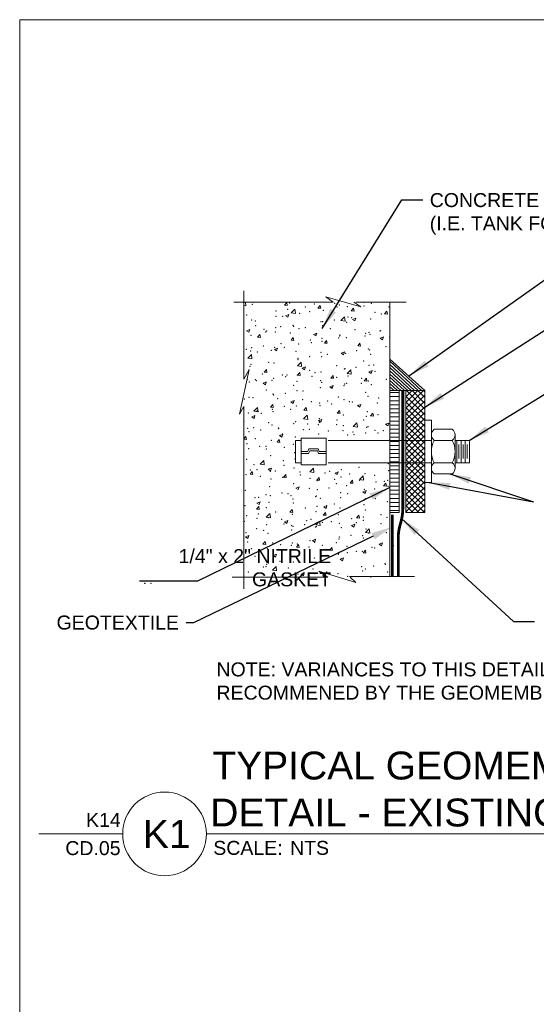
# Model space of a CAD drawing. Header units: inches. Extents: x -1135 to -511, y 39 to 358.
# Tile 4 of 26: x -981 to -925, y 179 to 285. Entities that reach past the tile are written whole.
import ezdxf
from ezdxf import colors
from ezdxf.entities.mleader import LeaderData, LeaderLine
from ezdxf.enums import TextEntityAlignment as Align
from ezdxf.math import Vec2, Vec3

# ---------------------------------------------------------------- set-up
doc = ezdxf.new("R2010")
doc.units = ezdxf.units.IN
doc.header["$MEASUREMENT"] = 0
for name, color, linetype, lineweight in [('C-Detl-Grph-Wt 0', 4, 'Continuous', 0), ('G-ANNO-DIMS', 7, 'Continuous', 0), ('G-ANNO-MASK', 16, 'Continuous', 0), ('G-ANNO-NOTE', 4, 'Continuous', 30), ('G-ANNO-PATT', 250, 'Continuous', 0), ('G-ANNO-TEXT', 7, 'Continuous', 30)]:
    doc.layers.add(name, color=color, linetype=linetype, lineweight=lineweight)
doc.layers.add('G-ANNO-NPLT', color=1, linetype='Continuous', lineweight=0, plot=False)
doc.styles.add("AEC_AC_44Text-LeftTop_1_1'", font='arial.ttf', dxfattribs={"height": 1.5})
doc.styles.add('Arial', font='arial.ttf')
doc.styles.add('Style-Arial', font='arial.ttf')
doc.styles.add('Style-ENGINEERING', font='ENGINEERING.shx')
doc.dimstyles.new("AEC_AC_44_Notes_1_1'", dxfattribs={"dimtxt": 1.5, "dimasz": 2.25, "dimexe": 0.75, "dimexo": 0.75, "dimgap": 0.75, "dimtad": 1, "dimjust": 1, "dimdec": 3, "dimzin": 15, "dimdsep": 46, "dimlunit": 5, "dimtxsty": "AEC_AC_44Text-LeftTop_1_1'", "dimblk": 'NONE', "dimcen": 0.09, "dimclrd": 256, "dimclre": 256, "dimazin": 2, "dimtfac": 0.7, "dimtdec": 3, "dimtmove": 1, "dimatfit": 1, "dimfxl": 1, "dimfrac": 1, "dimtolj": 1, "dimtzin": 15, "dimlwd": 30, "dimlwe": 30, "dimarcsym": 0})

# ---------------------------------------------------------------- blocks, each defined once
blk = doc.blocks.new('_None')
blk = doc.blocks.new('*U71')
at = {"color": 5}
blk.add_line((0, 0), (6.7564, 0), dxfattribs=at)
blk.add_lwpolyline([(-0.75, 0), (-1.5, 0)], dxfattribs=at)
blk.add_circle((-0.375, 0), 0.375, dxfattribs=at)
at = {"style": 'Arial'}
blk.add_text('SCALE:', height=0.125, dxfattribs=at).set_placement((0.0614, -0.0625), align=Align.TOP_LEFT)
blk.add_attdef('TITLE', text='', height=0.25, dxfattribs=at).set_placement((0.0614, 0.0625), align=Align.BOTTOM_LEFT)
for tag, p, height in [('REFDETL_001', (-0.9874, 0.0646), 0.125), ('DETAIL_001', (-0.6073, -0.125), 0.25), ('DWGREF_001', (-1.2397, -0.1896), 0.125)]:
    blk.add_attdef(tag, p, '', height=height, dxfattribs=at)
blk.add_attdef('SCALE', text='', height=0.125, dxfattribs=at).set_placement((0.7489, -0.0625), align=Align.TOP_LEFT)

msp = doc.modelspace()

# ---------------------------------------------------------------- hatches: boundary and pattern name
at = {"layer": 'G-ANNO-PATT', "ltscale": 0.022277}
h = msp.add_hatch(dxfattribs=at)
h.set_pattern_fill('ANSI31', color=256, scale=2, angle=92, style=0)
h.set_pattern_definition([(137, (0, -5.63239), (-0.17049959, -0.182838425), [])])
h.paths.add_polyline_path([(-937.52409, 245.25596), (-941.05277, 245.25596), (-941.05277, 248.64072)])
h = msp.add_hatch(dxfattribs=at)
h.set_pattern_fill('ANSI31', color=256, scale=3.5, angle=135, style=0)
h.set_pattern_definition([(180, (-0.2792, -5.6324), (-6e-17, -0.4375), [])])
h.paths.add_polyline_path([(-940.04954, 232.17257), (-941.05277, 232.17257), (-941.05277, 245.25596), (-940.04954, 245.25596)])
h = msp.add_hatch(dxfattribs=at)
h.set_pattern_fill('ANSI37', color=256, scale=3.5, style=0)
h.set_pattern_definition([(45, (-0.38405, -5.6324), (-0.30935922, 0.30935922), []), (135, (-0.38405, -5.6324), (-0.30935922, -0.30935922), [])])
h.paths.add_polyline_path([(-939.32956, 245.25596), (-939.32956, 232.17257), (-937.30411, 232.17257), (-937.30411, 245.25596)])

# ---------------------------------------------------------------- linework, layer by layer
at = {"layer": 'C-Detl-Grph-Wt 0'}
for p, q in [((-941.05277, 254.77822, -0.00039), (-941.05277, 225.27034, -0.00039)), ((-941.05277, 245.25596, -0.00039), (-941.05277, 232.17257, -0.00039)), ((-940.04954, 245.25596, -0.00039), (-940.04954, 232.17257, -0.00039)), ((-937.30411, 245.25596, -0.00039), (-937.30411, 232.17257, -0.00039)), ((-937.30411, 242.07798, -0.00039), (-937.30411, 235.38195, -0.00039)), ((-937.30411, 235.38195, -0.00039), (-937.30411, 242.07798, -0.00039)), ((-937.30411, 242.07798, -0.00039), (-936.59456, 242.07798, -0.00039)), ((-936.59456, 238.71426, -0.00039), (-936.59456, 242.07798, -0.00039)), ((-936.29589, 241.11, -0.00039), (-934.35242, 241.11, -0.00039)), ((-934.04949, 238.71426, -0.00039), (-934.04949, 240.51053, -0.00039)), ((-951.20857, 238.71426, -0.00039), (-951.20857, 239.91213, -0.00039)), ((-951.20857, 239.91213, -0.00039), (-950.60911, 239.91213, -0.00039)), ((-950.60911, 240.13613, -0.00039), (-947.91364, 240.13613, -0.00039)), ((-950.60911, 238.71426, -0.00039), (-950.60911, 240.13613, -0.00039)), ((-947.91364, 238.71426, -0.00039), (-947.91364, 240.13613, -0.00039)), ((-947.69366, 239.91213, -0.00039), (-936.59456, 239.9117, -0.00039)), ((-936.29589, 239.91213, -0.00039), (-934.35242, 239.91213, -0.00039)), ((-934.04949, 239.91213, -0.00039), (-932.51242, 239.91213, -0.00039)), ((-933.85962, 238.71426, -0.00039), (-933.85962, 239.87906, -0.00039)), ((-933.63562, 238.71426, -0.00039), (-933.63562, 239.45133, -0.00039)), ((-933.41056, 238.71426, -0.00039), (-933.41056, 239.87906, -0.00039)), ((-933.18549, 238.71426, -0.00039), (-933.18549, 239.45133, -0.00039)), ((-932.96149, 238.71426, -0.00039), (-932.96149, 239.87906, -0.00039)), ((-932.73642, 238.71426, -0.00039), (-932.73642, 239.45133, -0.00039)), ((-932.51242, 238.71426, -0.00039), (-932.51242, 239.91213, -0.00039)), ((-951.20857, 238.71426, -0.00039), (-951.20857, 237.51533, -0.00039)), ((-950.60911, 238.71426, -0.00039), (-950.60911, 237.29133, -0.00039)), ((-950.60911, 238.71426, -0.00039), (-949.86031, 238.71426, -0.00039)), ((-950.60911, 238.4892, -0.00039), (-949.78671, 238.4892, -0.00039)), ((-949.86031, 238.71426, -0.00039), (-949.75151, 239.01293, -0.00039)), ((-949.78671, 238.4892, -0.00039), (-949.67791, 238.78893, -0.00039)), ((-949.75151, 239.01293, -0.00039), (-949.26191, 239.01293, -0.00039)), ((-949.67791, 238.78893, -0.00039), (-949.26191, 238.78893, -0.00039)), ((-948.77231, 239.01293, -0.00039), (-949.26191, 239.01293, -0.00039)), ((-948.84591, 238.78893, -0.00039), (-949.26191, 238.78893, -0.00039)), ((-948.73604, 238.4892, -0.00039), (-948.84591, 238.78893, -0.00039)), ((-948.66244, 238.71426, -0.00039), (-948.77231, 239.01293, -0.00039)), ((-947.91364, 238.4892, -0.00039), (-948.73604, 238.4892, -0.00039)), ((-947.91364, 238.71426, -0.00039), (-948.66244, 238.71426, -0.00039)), ((-947.91364, 238.71426, -0.00039), (-947.91364, 237.29133, -0.00039)), ((-936.59456, 238.71426, -0.00039), (-936.59456, 235.38195, -0.00039)), ((-934.04949, 238.71426, -0.00039), (-934.04949, 236.91693, -0.00039)), ((-933.85962, 238.71426, -0.00039), (-933.85962, 237.5484, -0.00039)), ((-933.63562, 238.71426, -0.00039), (-933.63562, 237.97613, -0.00039)), ((-933.41056, 238.71426, -0.00039), (-933.41056, 237.5484, -0.00039)), ((-933.18549, 238.71426, -0.00039), (-933.18549, 237.97613, -0.00039)), ((-932.96149, 238.71426, -0.00039), (-932.96149, 237.5484, -0.00039)), ((-932.73642, 238.71426, -0.00039), (-932.73642, 237.97613, -0.00039)), ((-932.51242, 238.71426, -0.00039), (-932.51242, 237.51533, -0.00039)), ((-951.20857, 237.51533, -0.00039), (-950.60911, 237.51533, -0.00039)), ((-950.60911, 237.29133, -0.00039), (-947.91364, 237.29133, -0.00039)), ((-947.69366, 237.51533, -0.00039), (-936.59456, 237.51533, -0.00039)), ((-936.29589, 237.51533, -0.00039), (-934.35242, 237.51533, -0.00039)), ((-934.04949, 237.51533, -0.00039), (-932.51242, 237.51533, -0.00039)), ((-936.29589, 236.31746, -0.00039), (-934.35242, 236.31746, -0.00039)), ((-937.30411, 235.38195, -0.00039), (-936.59456, 235.38195, -0.00039)), ((-940.04954, 232.17257, -0.00039), (-941.05277, 232.17257, -0.00039)), ((-937.30411, 232.17257, -0.00039), (-939.32956, 232.17257, -0.00039))]:
    msp.add_line(p, q, dxfattribs=at)
at = {"layer": 'C-Detl-Grph-Wt 0', "ltscale": 0.022277, "elevation": -0.00039}
for points in [[(-937.30474, 245.25596), (-941.05277, 245.25596), (-941.05277, 248.64072)], [(-939.32956, 245.25596), (-937.30411, 245.25596), (-937.30411, 232.17257), (-939.32956, 232.17257)]]:
    msp.add_lwpolyline(points, close=True, dxfattribs=at)
msp.add_lwpolyline([(-937.30411, 235.38195), (-937.30411, 242.07798)], dxfattribs=at)
at = {"layer": 'C-Detl-Grph-Wt 0'}
for centre, radius, start, end in [((-935.84636, 240.51074, -0.00039), 0.7488, 126.8698917, 233.1300944), ((-934.80186, 240.51074, -0.00039), 0.7488, 306.8698944, 53.1300972), ((-934.04924, 238.71362, -0.00039), 2.54592, 151.9275056, 179.9999917), ((-936.59898, 238.71362, -0.00039), 2.54592, 0, 28.0724861), ((-934.04924, 238.71362, -0.00039), 2.54592, 179.9999944, 208.0724806), ((-936.59898, 238.71362, -0.00039), 2.54592, 331.9275056, 359.9999917), ((-935.84636, 236.9165, -0.00039), 0.7488, 126.8698917, 233.1300944), ((-934.80186, 236.9165, -0.00039), 0.7488, 306.8698944, 53.1300972)]:
    msp.add_arc(centre, radius, start, end, dxfattribs=at)
at = {"layer": 'G-ANNO-MASK'}
for p, q in [((-956.74857, 255.9917, -0.00039), (-956.74857, 246.48054, -0.00039)), ((-957.83082, 254.77822, -0.00039), (-947.13604, 254.77822, -0.00039)), ((-944.70959, 254.77822, -0.00039), (-939.32268, 254.77822, -0.00039)), ((-956.74857, 243.56502, -0.00039), (-956.74857, 223.93875, -0.00039)), ((-950.60452, 225.5221, -0.00039), (-950.25443, 225.65649, -0.00039)), ((-950.60452, 225.5221, -0.00039), (-950.35581, 225.35434, -0.00039)), ((-950.35581, 225.35434, -0.00039), (-950.25443, 225.65648, -0.00039)), ((-957.99128, 225.2121, -0.00039), (-947.72295, 225.2121, -0.00039)), ((-948.26445, 225.2121, -0.00039), (-948.05913, 225.42609, -0.00039)), ((-947.91152, 225.2121, -0.00039), (-947.9266, 225.34173, -0.00039)), ((-945.38728, 225.27034), (-938.41008, 225.27034))]:
    msp.add_line(p, q, dxfattribs=at)
at = {"layer": 'G-ANNO-MASK', "elevation": -0.00039, "flags": 128}
for points in [[(-947.13604, 254.77822), (-947.92599, 255.34134), (-944.17451, 254.28014), (-944.92957, 254.77822)], [(-956.74857, 246.48054), (-956.19021, 247.52906), (-957.22762, 242.74334), (-956.74857, 243.56502)], [(-947.72295, 225.2121), (-948.70484, 225.83709), (-944.73446, 224.64264), (-945.31978, 225.2121)]]:
    msp.add_lwpolyline(points, dxfattribs=at)
at = {"layer": 'G-ANNO-MASK'}
for p in [(-949.30299, 226.08985, -0.00039), (-949.25557, 225.60903, -0.00039), (-949.11725, 225.587, -0.00039), (-947.86555, 225.75179, -0.00039), (-946.62639, 225.58558, -0.00039), (-944.09145, 226.33596, -0.00039), (-967.40393, 224.54088, -0.00039), (-967.37918, 224.53405, -0.00039), (-966.71719, 224.55807, -0.00039), (-948.24875, 225.41823, -0.00039), (-945.57964, 225.30546, -0.00039)]:
    msp.add_point(p, dxfattribs=at)
at = {"layer": 'G-ANNO-MASK', "color": 0}
msp.add_point((-943.96476, 225.86431, -0.00039), dxfattribs=at)
at = {"layer": 'G-ANNO-NPLT'}
msp.add_3dface([(-620.8441, 285.13311, -3.51772), (-980.8441, 285.13311, -3.51772), (-980.8441, 39.13311, -3.51772), (-620.8441, 39.13311, -3.51772)], dxfattribs=at)
at = {"layer": 'G-ANNO-PATT'}
for p, q in [((-956.74857, 254.70425, -0.00039), (-956.6776, 254.77822, -0.00039)), ((-956.74857, 254.41541, -0.00039), (-956.54513, 254.38386, -0.00039)), ((-956.54513, 254.38386, -0.00039), (-956.591, 254.77822, -0.00039)), ((-955.96452, 254.76272, -0.00039), (-955.95152, 254.77822, -0.00039)), ((-955.96452, 254.76272, -0.00039), (-955.66567, 254.73657, -0.00039)), ((-955.66567, 254.73657, -0.00039), (-955.67335, 254.77822, -0.00039)), ((-952.37822, 254.44896, -0.00039), (-952.13718, 254.73622, -0.00039)), ((-952.37822, 254.44896, -0.00039), (-952.07936, 254.42281, -0.00039)), ((-952.07937, 254.42281, -0.00039), (-952.13718, 254.73622, -0.00039)), ((-951.65361, 253.62523, -0.00039), (-951.26416, 254.03111, -0.00039)), ((-951.20892, 253.55626, -0.00039), (-951.26416, 254.03111, -0.00039)), ((-948.79192, 254.1352, -0.00039), (-948.55088, 254.42246, -0.00039)), ((-948.79192, 254.1352, -0.00039), (-948.49306, 254.10905, -0.00039)), ((-948.49306, 254.10905, -0.00039), (-948.55088, 254.42246, -0.00039)), ((-947.8347, 254.77822, -0.00039), (-947.80885, 254.76078, -0.00039)), ((-947.80885, 254.76078, -0.00039), (-947.80299, 254.77822, -0.00039)), ((-945.20562, 253.82144, -0.00039), (-944.96458, 254.1087, -0.00039)), ((-944.90676, 253.79529, -0.00039), (-944.96458, 254.1087, -0.00039)), ((-952.25867, 253.31588, -0.00039), (-951.90857, 253.45027, -0.00039)), ((-952.25867, 253.31588, -0.00039), (-952.00996, 253.14812, -0.00039)), ((-952.00996, 253.14812, -0.00039), (-951.90858, 253.45027, -0.00039)), ((-951.65361, 253.62523, -0.00039), (-951.20892, 253.55626, -0.00039)), ((-946.3174, 252.79763, -0.00039), (-945.92796, 253.20351, -0.00039)), ((-945.87272, 252.72866, -0.00039), (-945.92796, 253.20351, -0.00039)), ((-945.20562, 253.82144, -0.00039), (-944.90676, 253.79529, -0.00039)), ((-945.07302, 252.91544, -0.00039), (-944.72293, 253.04983, -0.00039)), ((-944.82431, 252.74768, -0.00039), (-944.72293, 253.04983, -0.00039)), ((-941.61932, 253.50768, -0.00039), (-941.37828, 253.79494, -0.00039)), ((-941.61932, 253.50767, -0.00039), (-941.32046, 253.48153, -0.00039)), ((-941.32046, 253.48153, -0.00039), (-941.37827, 253.79494, -0.00039)), ((-946.3174, 252.79763, -0.00039), (-945.87272, 252.72866, -0.00039)), ((-945.07302, 252.91544, -0.00039), (-944.82431, 252.74768, -0.00039)), ((-956.45978, 251.70322, -0.00039), (-956.10969, 251.83761, -0.00039)), ((-956.45978, 251.70322, -0.00039), (-956.21107, 251.53547, -0.00039)), ((-956.21107, 251.53547, -0.00039), (-956.10969, 251.83761, -0.00039)), ((-955.27077, 251.00176, -0.00039), (-955.02972, 251.28902, -0.00039)), ((-955.27077, 251.00176, -0.00039), (-954.97191, 250.97561, -0.00039)), ((-954.97191, 250.97561, -0.00039), (-955.02972, 251.28902, -0.00039)), ((-951.68447, 250.688, -0.00039), (-951.44342, 250.97526, -0.00039)), ((-951.38561, 250.66185, -0.00039), (-951.44342, 250.97526, -0.00039)), ((-949.27413, 251.30279, -0.00039), (-948.92404, 251.43717, -0.00039)), ((-949.27413, 251.30279, -0.00039), (-949.02542, 251.13503, -0.00039)), ((-949.02542, 251.13503, -0.00039), (-948.92404, 251.43717, -0.00039)), ((-942.08849, 250.90235, -0.00039), (-941.73839, 251.03674, -0.00039)), ((-942.08849, 250.90235, -0.00039), (-941.83977, 250.73459, -0.00039)), ((-941.83977, 250.73459, -0.00039), (-941.73839, 251.03674, -0.00039)), ((-953.47524, 249.69013, -0.00039), (-953.12515, 249.82452, -0.00039)), ((-953.22653, 249.52237, -0.00039), (-953.12515, 249.82452, -0.00039)), ((-951.68447, 250.688, -0.00039), (-951.38561, 250.66185, -0.00039)), ((-948.09817, 250.37424, -0.00039), (-947.85712, 250.6615, -0.00039)), ((-948.09817, 250.37424, -0.00039), (-947.79931, 250.34809, -0.00039)), ((-947.79931, 250.34809, -0.00039), (-947.85712, 250.6615, -0.00039)), ((-944.51186, 250.06048, -0.00039), (-944.27082, 250.34774, -0.00039)), ((-944.51186, 250.06047, -0.00039), (-944.21301, 250.03433, -0.00039)), ((-944.21301, 250.03433, -0.00039), (-944.27082, 250.34774, -0.00039)), ((-956.32692, 248.75463, -0.00039), (-955.93747, 249.16051, -0.00039)), ((-956.32691, 248.75463, -0.00039), (-955.88223, 248.68567, -0.00039)), ((-955.88223, 248.68567, -0.00039), (-955.93747, 249.16052, -0.00039)), ((-953.47524, 249.69013, -0.00039), (-953.22653, 249.52237, -0.00039)), ((-946.2896, 249.28969, -0.00039), (-945.93951, 249.42408, -0.00039)), ((-946.2896, 249.28969, -0.00039), (-946.04089, 249.12193, -0.00039)), ((-946.04089, 249.12193, -0.00039), (-945.9395, 249.42408, -0.00039)), ((-950.99071, 247.92704, -0.00039), (-950.60127, 248.33292, -0.00039)), ((-950.99071, 247.92704, -0.00039), (-950.54603, 247.85807, -0.00039)), ((-950.54603, 247.85807, -0.00039), (-950.60127, 248.33292, -0.00039)), ((-950.49071, 247.67704, -0.00039), (-950.14062, 247.81142, -0.00039)), ((-950.49071, 247.67704, -0.00039), (-950.242, 247.50928, -0.00039)), ((-950.242, 247.50928, -0.00039), (-950.14062, 247.81142, -0.00039)), ((-954.57701, 247.2408, -0.00039), (-954.33596, 247.52806, -0.00039)), ((-954.57701, 247.2408, -0.00039), (-954.27815, 247.21465, -0.00039)), ((-954.27815, 247.21465, -0.00039), (-954.33597, 247.52806, -0.00039)), ((-950.99071, 246.92704, -0.00039), (-950.74966, 247.2143, -0.00039)), ((-950.99071, 246.92704, -0.00039), (-950.69185, 246.90089, -0.00039)), ((-950.69185, 246.90089, -0.00039), (-950.74966, 247.2143, -0.00039)), ((-947.40441, 246.61328, -0.00039), (-947.16336, 246.90054, -0.00039)), ((-947.40441, 246.61328, -0.00039), (-947.10555, 246.58713, -0.00039)), ((-947.10555, 246.58713, -0.00039), (-947.16336, 246.90054, -0.00039)), ((-945.6545, 247.09944, -0.00039), (-945.26506, 247.50532, -0.00039)), ((-945.6545, 247.09944, -0.00039), (-945.20982, 247.03047, -0.00039)), ((-945.20982, 247.03047, -0.00039), (-945.26506, 247.50532, -0.00039)), ((-943.30506, 247.2766, -0.00039), (-942.95497, 247.41099, -0.00039)), ((-943.30506, 247.2766, -0.00039), (-943.05635, 247.10884, -0.00039)), ((-943.05635, 247.10884, -0.00039), (-942.95497, 247.41099, -0.00039)), ((-954.69182, 246.06438, -0.00039), (-954.34173, 246.19877, -0.00039)), ((-954.69182, 246.06438, -0.00039), (-954.44311, 245.89662, -0.00039)), ((-954.44311, 245.89662, -0.00039), (-954.34173, 246.19877, -0.00039)), ((-947.50617, 245.66394, -0.00039), (-947.15608, 245.79833, -0.00039)), ((-947.50617, 245.66394, -0.00039), (-947.25746, 245.49618, -0.00039)), ((-947.25746, 245.49618, -0.00039), (-947.15608, 245.79833, -0.00039)), ((-943.81811, 246.29951, -0.00039), (-943.57706, 246.58678, -0.00039)), ((-943.81811, 246.29951, -0.00039), (-943.51925, 246.27337, -0.00039)), ((-943.51925, 246.27337, -0.00039), (-943.57706, 246.58678, -0.00039)), ((-955.66402, 243.05644, -0.00039), (-955.27458, 243.46233, -0.00039)), ((-955.21934, 242.98748, -0.00039), (-955.27458, 243.46233, -0.00039)), ((-953.88325, 243.47984, -0.00039), (-953.64221, 243.7671, -0.00039)), ((-953.88325, 243.47984, -0.00039), (-953.5844, 243.45369, -0.00039)), ((-953.5844, 243.45369, -0.00039), (-953.64221, 243.7671, -0.00039)), ((-951.70729, 244.05129, -0.00039), (-951.35719, 244.18567, -0.00039)), ((-951.70729, 244.05129, -0.00039), (-951.45857, 243.88353, -0.00039)), ((-951.45858, 243.88353, -0.00039), (-951.35719, 244.18567, -0.00039)), ((-950.29695, 243.16608, -0.00039), (-950.05591, 243.45334, -0.00039)), ((-949.99809, 243.13993, -0.00039), (-950.05591, 243.45334, -0.00039)), ((-944.52164, 243.65085, -0.00039), (-944.17155, 243.78524, -0.00039)), ((-944.52164, 243.65085, -0.00039), (-944.27293, 243.48309, -0.00039)), ((-944.27293, 243.48309, -0.00039), (-944.17155, 243.78523, -0.00039)), ((-955.9084, 242.43863, -0.00039), (-955.55831, 242.57302, -0.00039)), ((-955.9084, 242.43863, -0.00039), (-955.65969, 242.27087, -0.00039)), ((-955.66402, 243.05644, -0.00039), (-955.21934, 242.98748, -0.00039)), ((-955.65969, 242.27087, -0.00039), (-955.55831, 242.57302, -0.00039)), ((-950.32781, 242.22885, -0.00039), (-949.93837, 242.63473, -0.00039)), ((-950.29695, 243.16608, -0.00039), (-949.99809, 243.13993, -0.00039)), ((-949.88313, 242.15988, -0.00039), (-949.93837, 242.63473, -0.00039)), ((-946.71065, 242.85231, -0.00039), (-946.46961, 243.13958, -0.00039)), ((-946.71065, 242.85231, -0.00039), (-946.41179, 242.82617, -0.00039)), ((-946.41179, 242.82617, -0.00039), (-946.46961, 243.13958, -0.00039)), ((-943.12435, 242.53855, -0.00039), (-942.88331, 242.82582, -0.00039)), ((-943.12435, 242.53855, -0.00039), (-942.82549, 242.51241, -0.00039)), ((-942.82549, 242.51241, -0.00039), (-942.88331, 242.82582, -0.00039)), ((-950.32781, 242.22884, -0.00039), (-949.88313, 242.15988, -0.00039)), ((-948.72275, 242.03819, -0.00039), (-948.37266, 242.17258, -0.00039)), ((-948.72275, 242.03819, -0.00039), (-948.47404, 241.87043, -0.00039)), ((-948.47404, 241.87043, -0.00039), (-948.37266, 242.17258, -0.00039)), ((-944.99161, 241.40125, -0.00039), (-944.60216, 241.80713, -0.00039)), ((-944.99161, 241.40125, -0.00039), (-944.54693, 241.33228, -0.00039)), ((-944.54693, 241.33228, -0.00039), (-944.60217, 241.80713, -0.00039)), ((-941.5371, 241.63775, -0.00039), (-941.18701, 241.77214, -0.00039)), ((-941.5371, 241.63775, -0.00039), (-941.28839, 241.46999, -0.00039)), ((-941.28839, 241.46999, -0.00039), (-941.18701, 241.77214, -0.00039)), ((-956.74857, 240.06509, -0.00039), (-956.53475, 240.3199, -0.00039)), ((-956.47694, 240.00649, -0.00039), (-956.53475, 240.3199, -0.00039)), ((-952.92386, 240.42554, -0.00039), (-952.57377, 240.55992, -0.00039)), ((-952.92386, 240.42554, -0.00039), (-952.67515, 240.25778, -0.00039)), ((-952.67515, 240.25778, -0.00039), (-952.57377, 240.55992, -0.00039)), ((-956.74857, 240.03025, -0.00039), (-956.47694, 240.00649, -0.00039)), ((-953.1895, 239.71888, -0.00039), (-952.94845, 240.00614, -0.00039)), ((-953.1895, 239.71888, -0.00039), (-952.89064, 239.69273, -0.00039)), ((-952.89064, 239.69273, -0.00039), (-952.94845, 240.00614, -0.00039)), ((-955.00112, 237.35825, -0.00039), (-954.61168, 237.76414, -0.00039)), ((-955.00112, 237.35825, -0.00039), (-954.55644, 237.28928, -0.00039)), ((-954.55644, 237.28928, -0.00039), (-954.61168, 237.76413, -0.00039)), ((-956.08204, 236.27168, -0.00039), (-955.841, 236.55894, -0.00039)), ((-956.08204, 236.27168, -0.00039), (-955.78318, 236.24553, -0.00039)), ((-955.78318, 236.24553, -0.00039), (-955.841, 236.55894, -0.00039)), ((-954.14044, 236.79979, -0.00039), (-953.79035, 236.93417, -0.00039)), ((-954.14044, 236.79979, -0.00039), (-953.89173, 236.63203, -0.00039)), ((-953.89173, 236.63203, -0.00039), (-953.79035, 236.93417, -0.00039)), ((-952.49574, 235.95791, -0.00039), (-952.2547, 236.24518, -0.00039)), ((-952.19688, 235.93177, -0.00039), (-952.2547, 236.24518, -0.00039)), ((-949.66492, 236.53066, -0.00039), (-949.27547, 236.93654, -0.00039)), ((-949.66492, 236.53065, -0.00039), (-949.22024, 236.46169, -0.00039)), ((-949.22024, 236.46169, -0.00039), (-949.27548, 236.93653, -0.00039)), ((-946.95479, 236.39935, -0.00039), (-946.6047, 236.53374, -0.00039)), ((-946.95479, 236.39935, -0.00039), (-946.70608, 236.23159, -0.00039)), ((-946.70608, 236.23159, -0.00039), (-946.6047, 236.53373, -0.00039)), ((-944.32871, 235.70306, -0.00039), (-943.93927, 236.10894, -0.00039)), ((-943.88403, 235.63409, -0.00039), (-943.93927, 236.10894, -0.00039)), ((-952.49574, 235.95792, -0.00039), (-952.19688, 235.93177, -0.00039)), ((-948.90944, 235.64415, -0.00039), (-948.6684, 235.93142, -0.00039)), ((-948.90944, 235.64415, -0.00039), (-948.61058, 235.61801, -0.00039)), ((-948.61058, 235.61801, -0.00039), (-948.66839, 235.93142, -0.00039)), ((-945.32314, 235.33039, -0.00039), (-945.08209, 235.61766, -0.00039)), ((-945.32314, 235.33039, -0.00039), (-945.02428, 235.30425, -0.00039)), ((-945.02428, 235.30424, -0.00039), (-945.08209, 235.61766, -0.00039)), ((-944.32871, 235.70305, -0.00039), (-943.88403, 235.63409, -0.00039)), ((-941.73684, 235.01663, -0.00039), (-941.49579, 235.3039, -0.00039)), ((-941.73684, 235.01663, -0.00039), (-941.43798, 234.99049, -0.00039)), ((-941.43798, 234.99048, -0.00039), (-941.49579, 235.3039, -0.00039)), ((-951.15591, 234.78669, -0.00039), (-950.80581, 234.92108, -0.00039)), ((-951.1559, 234.78669, -0.00039), (-950.90719, 234.61893, -0.00039)), ((-950.90719, 234.61893, -0.00039), (-950.80581, 234.92108, -0.00039)), ((-943.97026, 234.38625, -0.00039), (-943.62017, 234.52064, -0.00039)), ((-943.97026, 234.38625, -0.00039), (-943.72155, 234.21849, -0.00039)), ((-943.72155, 234.21849, -0.00039), (-943.62016, 234.52064, -0.00039)), ((-955.35702, 233.17404, -0.00039), (-955.00692, 233.30842, -0.00039)), ((-955.35702, 233.17404, -0.00039), (-955.1083, 233.00628, -0.00039)), ((-955.10831, 233.00628, -0.00039), (-955.00692, 233.30842, -0.00039)), ((-948.17137, 232.7736, -0.00039), (-947.82128, 232.90799, -0.00039)), ((-947.92266, 232.60584, -0.00039), (-947.82128, 232.90798, -0.00039)), ((-955.38829, 232.51071, -0.00039), (-955.14724, 232.79798, -0.00039)), ((-955.38828, 232.51072, -0.00039), (-955.08943, 232.48457, -0.00039)), ((-955.08943, 232.48457, -0.00039), (-955.14724, 232.79798, -0.00039)), ((-954.33823, 231.66006, -0.00039), (-953.94878, 232.06595, -0.00039)), ((-953.89355, 231.59109, -0.00039), (-953.94879, 232.06594, -0.00039)), ((-951.80199, 232.19695, -0.00039), (-951.56094, 232.48422, -0.00039)), ((-951.80198, 232.19695, -0.00039), (-951.50313, 232.17081, -0.00039)), ((-951.50313, 232.1708, -0.00039), (-951.56094, 232.48422, -0.00039)), ((-948.21568, 231.88319, -0.00039), (-947.97464, 232.17046, -0.00039)), ((-948.21568, 231.88319, -0.00039), (-947.91682, 231.85705, -0.00039)), ((-948.17137, 232.7736, -0.00039), (-947.92266, 232.60584, -0.00039)), ((-947.91682, 231.85704, -0.00039), (-947.97464, 232.17046, -0.00039)), ((-944.62938, 231.56943, -0.00039), (-944.38834, 231.8567, -0.00039)), ((-944.33052, 231.54328, -0.00039), (-944.38834, 231.8567, -0.00039)), ((-954.33823, 231.66006, -0.00039), (-953.89354, 231.59109, -0.00039)), ((-952.37248, 231.16094, -0.00039), (-952.02239, 231.29533, -0.00039)), ((-952.37248, 231.16094, -0.00039), (-952.12377, 230.99318, -0.00039)), ((-952.12377, 230.99318, -0.00039), (-952.02239, 231.29533, -0.00039)), ((-949.00202, 230.83247, -0.00039), (-948.61258, 231.23835, -0.00039)), ((-949.00202, 230.83246, -0.00039), (-948.55734, 230.76349, -0.00039)), ((-948.55734, 230.76349, -0.00039), (-948.61258, 231.23834, -0.00039)), ((-945.18684, 230.7605, -0.00039), (-944.83674, 230.89489, -0.00039)), ((-945.18683, 230.7605, -0.00039), (-944.93812, 230.59274, -0.00039)), ((-944.93812, 230.59274, -0.00039), (-944.83674, 230.89489, -0.00039)), ((-944.62938, 231.56943, -0.00039), (-944.33052, 231.54329, -0.00039)), ((-956.57359, 229.54829, -0.00039), (-956.2235, 229.68267, -0.00039)), ((-956.32488, 229.38052, -0.00039), (-956.2235, 229.68267, -0.00039)), ((-943.66582, 230.00486, -0.00039), (-943.22113, 229.9359, -0.00039)), ((-943.66581, 230.00487, -0.00039), (-943.27637, 230.41075, -0.00039)), ((-943.22114, 229.93589, -0.00039), (-943.27638, 230.41074, -0.00039)), ((-956.57359, 229.54829, -0.00039), (-956.32488, 229.38053, -0.00039)), ((-954.69453, 228.74975, -0.00039), (-954.45348, 229.03702, -0.00039)), ((-954.69453, 228.74975, -0.00039), (-954.39567, 228.72361, -0.00039)), ((-954.39567, 228.7236, -0.00039), (-954.45348, 229.03702, -0.00039)), ((-951.10823, 228.43599, -0.00039), (-950.86718, 228.72326, -0.00039)), ((-950.80937, 228.40984, -0.00039), (-950.86718, 228.72326, -0.00039)), ((-949.38795, 229.14785, -0.00039), (-949.03785, 229.28224, -0.00039)), ((-949.38795, 229.14785, -0.00039), (-949.13923, 228.98009, -0.00039)), ((-949.13923, 228.98009, -0.00039), (-949.03785, 229.28223, -0.00039)), ((-942.2023, 228.74741, -0.00039), (-941.85221, 228.8818, -0.00039)), ((-942.2023, 228.74741, -0.00039), (-941.95359, 228.57965, -0.00039)), ((-941.95359, 228.57965, -0.00039), (-941.85221, 228.88179, -0.00039)), ((-953.58906, 227.53519, -0.00039), (-953.23897, 227.66958, -0.00039)), ((-953.34035, 227.36743, -0.00039), (-953.23897, 227.66958, -0.00039)), ((-951.10823, 228.43599, -0.00039), (-950.80937, 228.40985, -0.00039)), ((-947.52193, 228.12223, -0.00039), (-947.28088, 228.4095, -0.00039)), ((-947.52193, 228.12223, -0.00039), (-947.22307, 228.09609, -0.00039)), ((-947.22307, 228.09608, -0.00039), (-947.28088, 228.4095, -0.00039)), ((-943.93563, 227.80847, -0.00039), (-943.69458, 228.09574, -0.00039)), ((-943.93563, 227.80847, -0.00039), (-943.63677, 227.78233, -0.00039)), ((-943.63677, 227.78232, -0.00039), (-943.69458, 228.09574, -0.00039)), ((-953.58906, 227.53519, -0.00039), (-953.34035, 227.36743, -0.00039)), ((-946.40341, 227.13475, -0.00039), (-946.05332, 227.26914, -0.00039)), ((-946.40341, 227.13475, -0.00039), (-946.1547, 226.96699, -0.00039)), ((-946.1547, 226.96699, -0.00039), (-946.05332, 227.26914, -0.00039)), ((-953.67533, 225.96188, -0.00039), (-953.28589, 226.36776, -0.00039)), ((-953.67533, 225.96187, -0.00039), (-953.23065, 225.8929, -0.00039)), ((-953.23065, 225.8929, -0.00039), (-953.28589, 226.36775, -0.00039)), ((-953.81339, 225.2121, -0.00039), (-953.75973, 225.27606, -0.00039)), ((-953.74793, 225.2121, -0.00039), (-953.75973, 225.27606, -0.00039)), ((-943.18326, 225.2121, -0.00039), (-943.06878, 225.25605, -0.00039)), ((-943.08353, 225.2121, -0.00039), (-943.06878, 225.25604, -0.00039))]:
    msp.add_line(p, q, dxfattribs=at)
at = {"layer": 'G-ANNO-PATT', "ltscale": 0.022277, "const_width": 0.3, "elevation": -0.00039}
msp.add_lwpolyline([(-939.66898, 245.25596), (-939.66898, 232.56753, -0.065543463), (-939.83935, 231.27343), (-939.98852, 230.71673, 0.065543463), (-940.15889, 229.42263), (-940.15889, 225.27034)], format="xyb", dxfattribs=at)
msp.add_lwpolyline([(-940.79478, 231.92008), (-940.79478, 225.30203)], dxfattribs=at)
at = {"layer": 'G-ANNO-PATT'}
for p in [(-955.85083, 254.52245, -0.00039), (-951.83272, 254.69131, -0.00039), (-950.13877, 254.23475, -0.00039), (-949.1636, 254.57853, -0.00039), (-946.98102, 254.65048, -0.00039), (-946.7591, 254.25954, -0.00039), (-946.49449, 254.46576, -0.00039), (-945.62505, 254.27989, -0.00039), (-943.84317, 254.76007, -0.00039), (-943.82538, 254.35298, -0.00039), (-943.05786, 254.63194, -0.00039), (-941.15627, 254.24021, -0.00039), (-956.44188, 253.40493, -0.00039), (-953.3147, 253.23286, -0.00039), (-953.28413, 253.82066, -0.00039), (-952.59097, 253.25849, -0.00039), (-952.03243, 253.98545, -0.00039), (-950.74751, 253.58491, -0.00039), (-949.67504, 253.75902, -0.00039), (-948.22198, 253.90501, -0.00039), (-945.56103, 253.16171, -0.00039), (-945.15101, 253.09252, -0.00039), (-943.11866, 252.96747, -0.00039), (-942.6451, 253.66223, -0.00039), (-941.99325, 253.50824, -0.00039), (-955.91163, 252.85798, -0.00039), (-955.5069, 252.75797, -0.00039), (-955.4755, 252.24911, -0.00039), (-953.34778, 252.01339, -0.00039), (-952.80639, 252.13633, -0.00039), (-951.45412, 252.2627, -0.00039), (-951.39289, 252.16066, -0.00039), (-950.80831, 251.92044, -0.00039), (-950.13728, 252.02356, -0.00039), (-948.47696, 252.66118, -0.00039), (-948.29637, 252.67842, -0.00039), (-948.28278, 252.24054, -0.00039), (-947.46817, 251.91078, -0.00039), (-947.04467, 252.84321, -0.00039), (-945.68584, 252.61542, -0.00039), (-955.97243, 251.19351, -0.00039), (-954.59948, 251.8486, -0.00039), (-954.42126, 251.57748, -0.00039), (-954.30882, 251.66013, -0.00039), (-953.3755, 251.56839, -0.00039), (-951.75215, 251.46471, -0.00039), (-949.08304, 251.35193, -0.00039), (-948.36001, 250.87115, -0.00039), (-946.56741, 250.9114, -0.00039), (-946.46635, 251.12046, -0.00039), (-946.41393, 251.23916, -0.00039), (-945.74664, 250.95095, -0.00039), (-944.79905, 251.79801, -0.00039), (-943.74481, 251.12638, -0.00039), (-943.65148, 251.41193, -0.00039), (-943.3086, 251.53618, -0.00039), (-943.17946, 251.303, -0.00039), (-942.12994, 251.68523, -0.00039), (-942.0569, 251.70097, -0.00039), (-941.0757, 251.01361, -0.00039), (-955.91482, 249.87654, -0.00039), (-954.66312, 250.04133, -0.00039), (-953.43629, 249.90392, -0.00039), (-952.76947, 250.29064, -0.00039), (-952.39927, 249.91035, -0.00039), (-950.86911, 250.25597, -0.00039), (-949.61171, 250.70636, -0.00039), (-949.48334, 250.41088, -0.00039), (-948.34358, 250.57607, -0.00039), (-941.47859, 249.97822, -0.00039), (-956.47026, 249.70756, -0.00039), (-956.03323, 249.52904, -0.00039), (-955.3152, 249.40983, -0.00039), (-953.80115, 249.59479, -0.00039), (-951.13204, 249.48201, -0.00039), (-950.92706, 248.73431, -0.00039), (-949.67536, 248.89909, -0.00039), (-948.46292, 249.36924, -0.00039), (-948.40438, 248.9116, -0.00039), (-947.7817, 249.1484, -0.00039), (-945.80744, 249.28648, -0.00039), (-945.79381, 249.25646, -0.00039), (-944.62395, 249.56413, -0.00039), (-943.37225, 249.72891, -0.00039), (-943.24026, 249.63853, -0.00039), (-943.1247, 249.14369, -0.00039), (-956.09403, 247.86457, -0.00039), (-955.97847, 248.06927, -0.00039), (-954.08481, 248.31858, -0.00039), (-953.49709, 248.23945, -0.00039), (-950.92991, 248.59151, -0.00039), (-946.77385, 247.92809, -0.00039), (-944.6876, 247.75686, -0.00039), (-943.85792, 248.42861, -0.00039), (-943.30106, 247.97406, -0.00039), (-942.79394, 248.00616, -0.00039), (-954.77482, 247.03981, -0.00039), (-952.60571, 246.92704, -0.00039), (-952.24241, 246.76225, -0.00039), (-952.10571, 246.92704, -0.00039), (-950.99071, 246.92704, -0.00039), (-950.99071, 246.92704, -0.00039), (-949.68978, 247.42756, -0.00039), (-949.4366, 246.81426, -0.00039), (-949.09705, 247.17634, -0.00039), (-948.46518, 247.24713, -0.00039), (-946.76749, 246.70149, -0.00039), (-945.9393, 247.59207, -0.00039), (-945.86824, 247.62201, -0.00039), (-945.57577, 246.83025, -0.00039), (-942.65984, 247.33078, -0.00039), (-956.38969, 246.48096, -0.00039), (-956.15483, 246.2001, -0.00039), (-955.52164, 246.42651, -0.00039), (-955.40016, 246.34652, -0.00039), (-953.72058, 246.36819, -0.00039), (-953.55789, 246.57498, -0.00039), (-951.40763, 245.8292, -0.00039), (-951.05147, 246.25541, -0.00039), (-948.52598, 245.58266, -0.00039), (-948.4917, 246.32973, -0.00039), (-948.38236, 246.14264, -0.00039), (-947.25465, 245.62001, -0.00039), (-946.00295, 245.7848, -0.00039), (-945.92904, 245.95754, -0.00039), (-945.71325, 246.02986, -0.00039), (-944.10929, 246.0341, -0.00039), (-944.09837, 246.58871, -0.00039), (-943.36186, 246.30959, -0.00039), (-943.04413, 245.91709, -0.00039), (-941.42926, 246.47594, -0.00039), (-956.21563, 244.53563, -0.00039), (-955.76958, 244.49827, -0.00039), (-954.32356, 245.32868, -0.00039), (-953.61869, 244.91051, -0.00039), (-953.55776, 244.79019, -0.00039), (-952.30606, 244.95498, -0.00039), (-951.05151, 245.26257, -0.00039), (-950.4124, 245.20428, -0.00039), (-946.58215, 244.57995, -0.00039), (-943.66622, 245.08047, -0.00039), (-943.42266, 244.64512, -0.00039), (-956.71551, 244.37446, -0.00039), (-953.10047, 244.38549, -0.00039), (-952.41402, 243.5789, -0.00039), (-951.11231, 243.5981, -0.00039), (-950.43136, 244.27272, -0.00039), (-949.49809, 244.07942, -0.00039), (-948.58678, 243.91819, -0.00039), (-948.56999, 243.64795, -0.00039), (-947.76224, 244.15994, -0.00039), (-947.31829, 243.81274, -0.00039), (-945.98984, 244.29307, -0.00039), (-945.42463, 244.06204, -0.00039), (-945.09313, 244.04717, -0.00039), (-942.42402, 243.93439, -0.00039), (-942.26688, 244.47777, -0.00039), (-956.27643, 242.87116, -0.00039), (-955.32995, 243.07837, -0.00039), (-954.8731, 242.81813, -0.00039), (-953.67949, 243.24604, -0.00039), (-953.6214, 242.98292, -0.00039), (-951.72775, 243.23222, -0.00039), (-946.05064, 242.6286, -0.00039), (-943.58223, 242.50571, -0.00039), (-943.48346, 242.98066, -0.00039), (-942.33053, 242.6705, -0.00039), (-956.74325, 241.94329, -0.00039), (-954.07414, 241.83051, -0.00039), (-953.74029, 241.58158, -0.00039), (-951.40503, 241.71774, -0.00039), (-951.17311, 241.93363, -0.00039), (-949.88534, 241.67589, -0.00039), (-948.73592, 241.60497, -0.00039), (-948.64757, 242.25372, -0.00039), (-948.63364, 241.84068, -0.00039), (-946.78859, 241.59663, -0.00039), (-946.73998, 242.08999, -0.00039), (-946.06681, 241.49219, -0.00039), (-943.87266, 242.09715, -0.00039), (-943.54426, 241.31619, -0.00039), (-943.39769, 241.37942, -0.00039), (-956.33723, 241.20669, -0.00039), (-956.18845, 240.84607, -0.00039), (-955.68901, 241.27166, -0.00039), (-954.93675, 241.01086, -0.00039), (-953.04309, 241.26017, -0.00039), (-953.0199, 241.15889, -0.00039), (-952.62045, 240.59558, -0.00039), (-951.23391, 240.26916, -0.00039), (-950.35079, 241.04612, -0.00039), (-949.70452, 241.0961, -0.00039), (-948.70837, 240.58925, -0.00039), (-947.68168, 240.93334, -0.00039), (-946.11144, 240.96413, -0.00039), (-945.59052, 240.49879, -0.00039), (-945.01257, 240.82057, -0.00039), (-944.89758, 240.53365, -0.00039), (-943.64588, 240.69844, -0.00039), (-942.67458, 240.99932, -0.00039), (-942.34345, 240.70779, -0.00039), (-941.75222, 240.94775, -0.00039), (-956.39802, 239.54222, -0.00039), (-955.53638, 240.09505, -0.00039), (-955.0689, 239.28897, -0.00039), (-954.35844, 239.28811, -0.00039), (-953.80109, 239.91711, -0.00039), (-951.42238, 239.49775, -0.00039), (-941.07952, 239.97181, -0.00039), (-956.2521, 239.0388, -0.00039), (-954.33831, 238.99722, -0.00039), (-953.86189, 238.25264, -0.00039), (-952.39979, 239.1762, -0.00039), (-951.29471, 238.60469, -0.00039), (-956.45882, 237.87775, -0.00039), (-955.67379, 237.31605, -0.00039), (-952.51604, 237.73177, -0.00039), (-952.42876, 237.24744, -0.00039), (-951.26434, 237.89656, -0.00039), (-948.82997, 237.26031, -0.00039), (-941.22516, 237.41936, -0.00039), (-956.51962, 236.21329, -0.00039), (-956.04257, 236.73399, -0.00039), (-955.34469, 236.74692, -0.00039), (-954.98833, 236.06237, -0.00039), (-953.92269, 236.58817, -0.00039), (-953.37346, 236.62122, -0.00039), (-951.35551, 236.94022, -0.00039), (-950.70435, 236.50845, -0.00039), (-950.68603, 236.17381, -0.00039), (-948.03524, 236.39567, -0.00039), (-947.52827, 236.58954, -0.00039), (-946.27657, 236.75432, -0.00039), (-945.36612, 236.2829, -0.00039), (-944.38291, 237.00363, -0.00039), (-943.72665, 236.32278, -0.00039), (-942.69701, 236.17012, -0.00039), (-941.20112, 236.64287, -0.00039), (-953.83138, 235.75972, -0.00039), (-952.57969, 235.9245, -0.00039), (-952.31922, 235.94959, -0.00039), (-951.4163, 235.27575, -0.00039), (-949.65011, 235.83682, -0.00039), (-948.89077, 235.59584, -0.00039), (-946.981, 235.72405, -0.00039), (-946.80333, 235.26517, -0.00039), (-946.29384, 235.97073, -0.00039), (-945.69826, 235.03157, -0.00039), (-944.31189, 235.61127, -0.00039), (-943.8874, 235.7657, -0.00039), (-942.54051, 235.4473, -0.00039), (-941.64277, 235.4985, -0.00039), (-941.28881, 235.61209, -0.00039), (-941.26192, 234.9784, -0.00039), (-956.58042, 234.54882, -0.00039), (-954.36822, 234.07968, -0.00039), (-953.98349, 234.9237, -0.00039), (-953.89503, 233.95245, -0.00039), (-952.6352, 234.26412, -0.00039), (-952.00137, 234.20175, -0.00039), (-951.69911, 233.9669, -0.00039), (-949.71927, 234.76465, -0.00039), (-948.95157, 233.93137, -0.00039), (-948.84362, 234.61748, -0.00039), (-947.59192, 234.78227, -0.00039), (-946.35464, 234.30626, -0.00039), (-945.60526, 234.16734, -0.00039), (-943.78745, 234.65831, -0.00039), (-942.68933, 234.66786, -0.00039), (-956.64122, 232.88435, -0.00039), (-955.55113, 233.7636, -0.00039), (-955.14673, 233.78766, -0.00039), (-954.04429, 233.25923, -0.00039), (-951.4771, 233.61128, -0.00039), (-951.43712, 233.16629, -0.00039), (-949.03, 233.85413, -0.00039), (-948.52119, 233.66681, -0.00039), (-947.01361, 233.05951, -0.00039), (-946.36088, 233.74135, -0.00039), (-943.85586, 233.47524, -0.00039), (-943.84825, 232.99384, -0.00039), (-943.69177, 233.62858, -0.00039), (-942.60416, 233.64003, -0.00039), (-941.32272, 233.31393, -0.00039), (-956.46208, 231.8156, -0.00039), (-955.21038, 231.98039, -0.00039), (-954.35305, 232.66576, -0.00039), (-953.31672, 232.22969, -0.00039), (-951.5379, 231.94681, -0.00039), (-950.15897, 232.64542, -0.00039), (-949.01237, 232.26691, -0.00039), (-948.90727, 232.81021, -0.00039), (-946.61164, 231.91703, -0.00039), (-946.41544, 232.64179, -0.00039), (-943.69571, 232.41756, -0.00039), (-942.02585, 231.91727, -0.00039), (-956.70202, 231.21988, -0.00039), (-955.34189, 231.5247, -0.00039), (-954.28765, 230.85307, -0.00039), (-954.10509, 231.59476, -0.00039), (-952.67278, 231.41192, -0.00039), (-952.4435, 230.91599, -0.00039), (-951.61854, 230.7403, -0.00039), (-950.22262, 230.83815, -0.00039), (-950.00367, 231.29915, -0.00039), (-949.52757, 231.41651, -0.00039), (-948.32896, 231.08745, -0.00039), (-947.33456, 231.18638, -0.00039), (-946.47624, 230.97732, -0.00039), (-945.17121, 231.50318, -0.00039), (-944.66544, 231.0736, -0.00039), (-943.91951, 231.66797, -0.00039), (-943.90905, 231.32937, -0.00039), (-941.99633, 230.96083, -0.00039), (-941.38352, 231.64946, -0.00039), (-956.52573, 230.00833, -0.00039), (-955.35943, 230.41546, -0.00039), (-954.63207, 230.25763, -0.00039), (-954.16589, 229.93029, -0.00039), (-951.5987, 230.28234, -0.00039), (-951.47432, 230.67336, -0.00039), (-949.07317, 230.60244, -0.00039), (-948.94943, 230.62753, -0.00039), (-946.28032, 230.51475, -0.00039), (-945.23485, 229.69591, -0.00039), (-943.61121, 230.40198, -0.00039), (-943.34119, 229.94522, -0.00039), (-941.44432, 229.98499, -0.00039), (-956.33665, 228.98315, -0.00039), (-953.66754, 228.87038, -0.00039), (-952.78966, 228.7013, -0.00039), (-951.6595, 228.61787, -0.00039), (-951.53797, 228.86609, -0.00039), (-950.99843, 228.75761, -0.00039), (-949.64431, 229.1154, -0.00039), (-949.13397, 228.93797, -0.00039), (-948.32932, 228.64483, -0.00039), (-946.81808, 228.93372, -0.00039), (-946.53703, 229.31285, -0.00039), (-946.48655, 229.53112, -0.00039), (-943.96985, 229.6649, -0.00039), (-943.90215, 229.43424, -0.00039), (-940.68848, 228.62223, -0.00039), (-955.94742, 228.28558, -0.00039), (-954.22669, 228.26582, -0.00039), (-952.64994, 227.93267, -0.00039), (-949.73401, 228.43319, -0.00039), (-947.8019, 227.55906, -0.00039), (-946.59783, 227.64838, -0.00039), (-946.5502, 227.72385, -0.00039), (-945.6602, 228.53206, -0.00039), (-945.62, 227.83588, -0.00039), (-944.65654, 227.97316, -0.00039), (-944.03065, 228.00043, -0.00039), (-942.99109, 228.41928, -0.00039), (-942.70407, 228.33641, -0.00039), (-940.6948, 228.55387, -0.00039), (-955.56587, 227.43214, -0.00039), (-954.28748, 226.60135, -0.00039), (-954.10501, 226.72924, -0.00039), (-952.85331, 226.89403, -0.00039), (-951.7203, 226.9534, -0.00039), (-951.45186, 226.83483, -0.00039), (-950.95965, 227.14334, -0.00039), (-949.19477, 227.2735, -0.00039), (-948.53593, 227.33536, -0.00039), (-941.56592, 226.65606, -0.00039), (-941.56244, 226.58161, -0.00039), (-956.25609, 225.75655, -0.00039), (-954.64121, 226.3154, -0.00039), (-954.3678, 226.33431, -0.00039), (-953.58697, 225.64378, -0.00039), (-951.9721, 226.20263, -0.00039), (-950.91786, 225.531, -0.00039), (-943.71045, 226.0861, -0.00039), (-942.81414, 226.41682, -0.00039), (-941.29565, 225.75153, -0.00039), (-951.7811, 225.28894, -0.00039)]:
    msp.add_point(p, dxfattribs=at)

# ---------------------------------------------------------------- block references
at = {"layer": 'G-ANNO-DIMS'}
ref = msp.add_blockref('*U71', (-960.77395, 197.60962), dxfattribs=dict(at, xscale=12.00000000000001, yscale=12.00000000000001, zscale=12.00000000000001))
ref.add_attrib('SCALE', 'NTS', dxfattribs={"layer": '0', "height": 1.5, "style": 'Arial'}).set_placement((-951.78712, 196.85962), align=Align.TOP_LEFT)
ref.add_attrib('TITLE_001', 'TYPICAL GEOMEMBRANE TERMINATION', (-960.13479, 203.46174), dxfattribs={"layer": '0', "height": 3, "style": 'Arial'})
ref.add_attrib('DETAIL_001', 'K1', (-967.6058, 196.10348), dxfattribs={"layer": '0', "height": 3, "style": 'Arial'})
ref.add_attrib('REFDETL_001', 'K14', (-973.71296, 198.35962), dxfattribs={"layer": '0', "height": 1.5, "style": 'Arial'})
ref.add_attrib('DWGREF_001', 'CD.05', (-975.94148, 195.33384), dxfattribs={"layer": '0', "height": 1.5, "style": 'Arial'})
ref.add_attrib('TITLE_002', 'DETAIL - EXISTING STRUCTURE', (-960.35989, 198.41058), dxfattribs={"layer": '0', "height": 3, "style": 'Arial'})

# ---------------------------------------------------------------- texts
at = {"layer": 'C-Detl-Grph-Wt 0', "ltscale": 0.022277, "char_height": 1.5, "attachment_point": 6, "style": "AEC_AC_44Text-LeftTop_1_1'"}
for s, insert, width in [('\\A1;', (-960.01974, 234.41753), 2.7445366), ('1/4" x 2" NITRILE \\P\\pt28.5;GASKET', (-947.37196, 226.21292), 29.5440531)]:
    msp.add_mtext(s, dxfattribs=dict(at, insert=insert, width=width))
at = {"layer": 'G-ANNO-NOTE', "insert": (-936.77288, 262.04136, -0.00039), "char_height": 1.5, "attachment_point": 7, "style": 'Style-Arial'}
msp.add_mtext('CONCRETE STRUCTURE\\P(I.E. TANK FOOTING)', dxfattribs=at)
at = {"layer": 'G-ANNO-TEXT', "insert": (-959.69561, 216.04459, 0), "char_height": 1.5, "attachment_point": 1, "style": 'Style-Arial'}
msp.add_mtext('NOTE: VARIANCES TO THIS DETAIL MAY BE MADE WHEN\\PRECOMMENED BY THE GEOMEMBRANE MANUFACTURER.', dxfattribs=at)

# ---------------------------------------------------------------- leaders
at = {"layer": 'C-Detl-Grph-Wt 0', "ltscale": 0.022277}
msp.add_leader([(-941.05277, 234.84761, -0.00039), (-961.74049, 224.77752, -0.00039), (-967.9757, 224.77752, -0.00039)], dimstyle="AEC_AC_44_Notes_1_1'", override={"dimgap": 0.75, "dimtad": 0, "dimjust": 0, "dimse1": 1, "dimse2": 1, "dimatfit": 3, "dimlwd": 25, "dimlwe": 25}, dxfattribs=at)
at = {"layer": 'G-ANNO-NOTE', "lineweight": 30, "annotation_type": 0, "has_hookline": 1, "hookline_direction": 0}
for points, text_width in [([(-948.34, 251.94359, -0.00039), (-939.77288, 265.75954, -0.00039), (-937.52288, 265.75954, -0.00039)], 25.0457), ([(-938.94578, 246.87266, -0.00039), (-922.18977, 258.74325, -0.00039), (-919.93977, 258.74325, -0.00039)], 27.61596), ([(-939.82451, 231.52836, -0.00039), (-927.7784, 220.45681, -0.00039), (-925.5284, 220.45681, -0.00039)], 16.54195)]:
    msp.add_leader(points, dimstyle="AEC_AC_44_Notes_1_1'", override={"dimtad": 0, "dimclrd": 0, "dimlwd": 25}, dxfattribs=dict(at, text_width=text_width))
at = {"layer": 'G-ANNO-NOTE', "lineweight": 25, "annotation_type": 0, "has_hookline": 1, "hookline_direction": 0}
for points, text_width in [([(-937.30411, 243.48625), (-922.83161, 252.7941), (-920.58161, 252.7941)], 34.26262), ([(-932.52783, 239.91213, -0.00039), (-922.33418, 246.16447, -0.00039), (-920.08418, 246.16447, -0.00039)], 29.39222), ([(-936.84402, 235.3852), (-925.62774, 233.28958)], 43.08765)]:
    msp.add_leader(points, dimstyle="AEC_AC_44_Notes_1_1'", override={"dimtad": 0, "dimtxsty": 'Style-ENGINEERING', "dimclrd": 0}, dxfattribs=dict(at, text_width=text_width))
at = {"layer": 'G-ANNO-NOTE', "lineweight": 25}
msp.add_leader([(-934.61242, 236.31746, -0.00039), (-925.62774, 233.28958, -0.00039)], dimstyle="AEC_AC_44_Notes_1_1'", override={"dimtad": 0, "dimtxsty": 'Style-ENGINEERING', "dimclrd": 0}, dxfattribs=at)
at = {"layer": 'G-ANNO-NOTE', "lineweight": 30}
ml = msp.add_multileader_mtext('Standard', dxfattribs=at)
ml.set_content('GEOTEXTILE', color=256, style='Style-Arial')
ml.set_leader_properties()
ml.build(insert=Vec2(0, 0))
ml.multileader.update_dxf_attribs({"text_right_attachment_type": 2, "dogleg_length": 0.8, "arrow_head_size": 2.25})
ctx = ml.context
ctx.base_point, ctx.char_height, ctx.arrow_head_size, ctx.landing_gap_size, ctx.plane_origin = Vec3(-977.88287, 220.31955, -0.00039), 1.5, 2.25, 1, Vec3(-940.79478, 225.30203, -0.00039)
ctx.right_attachment = 2
notes = []
notes.append((ctx, [(0, (1, 1, 0), (-962.14869, 220.30625, -0.00039), (-1, 0), 0.8, [(0, [(-940.83883, 230.59178, -0.00039)], 0, [])])]))
ctx.mtext.insert, ctx.mtext.width, ctx.mtext.flow_direction = Vec3(-976.88287, 221.08234, -0.00039), 4.290155, 5
for ctx, leaders in notes:
    for number, flags, end, landing, length, lines in leaders:
        leader = LeaderData()
        leader.index, (leader.has_last_leader_line, leader.has_dogleg_vector, leader.attachment_direction) = number, flags
        leader.last_leader_point, leader.dogleg_vector, leader.dogleg_length = Vec3(end), Vec3(landing), length
        for number, points, colour, breaks in lines:
            line = LeaderLine()
            line.index, line.vertices, line.color, line.breaks = number, Vec3.list(points), colors.encode_raw_color(colour), breaks
            leader.lines.append(line)
        ctx.leaders.append(leader)

doc.saveas('drawing.dxf')
